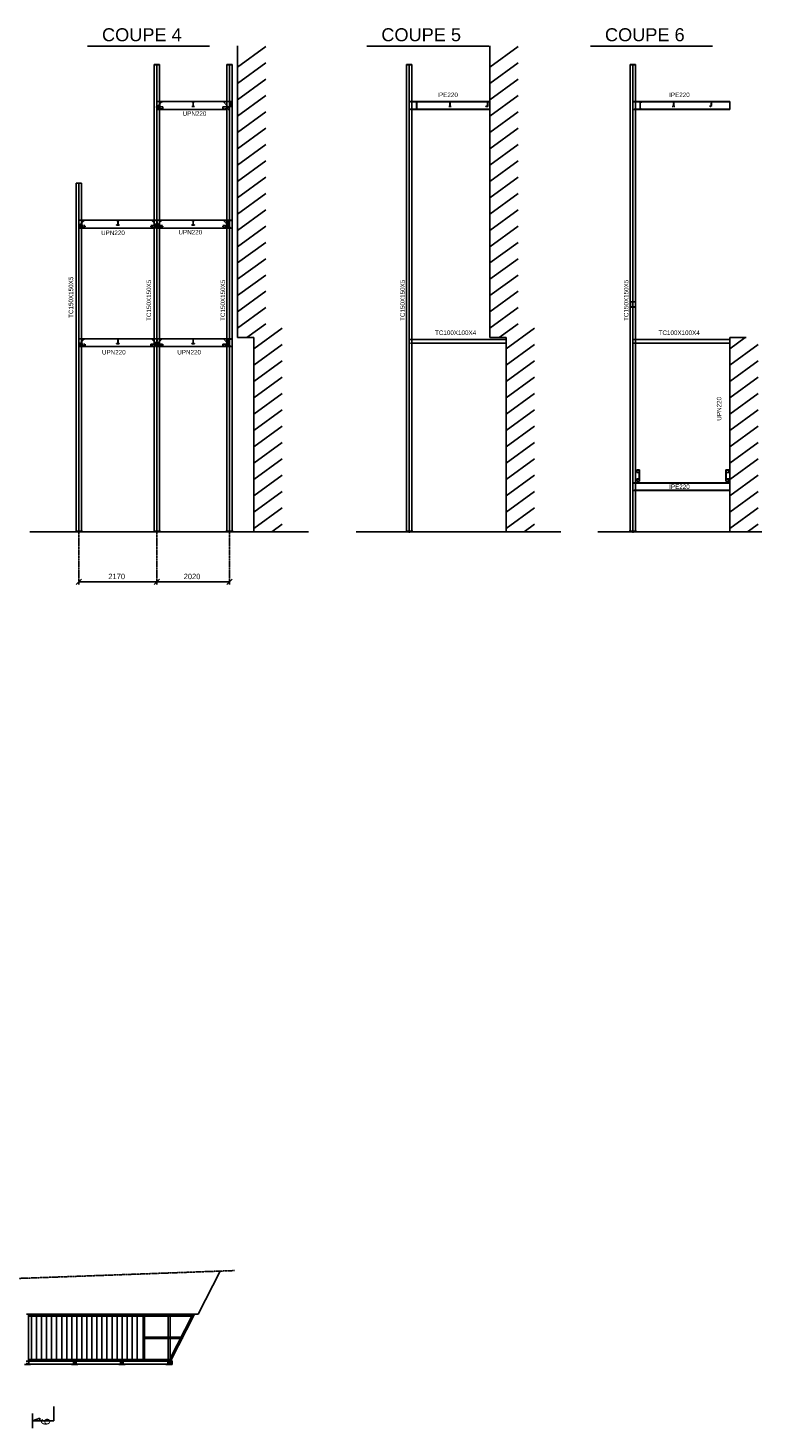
# Model space of a CAD drawing. Header units: millimetres. Extents: x -6159 to 201309, y -25780 to 10326.
# Tile 110 of 128: x 182514 to 184556, y -5139 to -1243. Entities that reach past the tile are written whole.
import ezdxf

# ---------------------------------------------------------------- set-up
doc = ezdxf.new("R2010")
doc.units = ezdxf.units.MM
for name, pattern in [('CENTER', [2, 1.25, -0.25, 0.25, -0.25]), ('DASHED', [0.75, 0.5, -0.25]), ('PHANTOM', [2.5, 1.25, -0.25, 0.25, -0.25, 0.25, -0.25])]:
    doc.linetypes.add(name, pattern=pattern)
for name, color, linetype in [('CONSTRUCT', 2, 'Continuous'), ('STRUCAD_01', 4, 'Continuous'), ('STRUCAD_05', 5, 'CENTER'), ('STRUCAD_10', 7, 'DASHED'), ('STRUCAD_15', 7, 'PHANTOM'), ('STRUCADDIM', 7, 'Continuous'), ('STRUCADDTX', 3, 'Continuous'), ('STRUCADGRD', 7, 'CENTER'), ('STRUCADSTK', 2, 'Continuous')]:
    doc.layers.add(name, color=color, linetype=linetype)
doc.styles.get("Standard").update_dxf_attribs({"font": 'arial.ttf'})

msp = doc.modelspace()

# ---------------------------------------------------------------- linework, layer by layer
at = {"layer": 'CONSTRUCT', "color": 2, "linetype": 'Continuous'}
for p, q in [((183096.231, -1351.962), (183175.271, -1294.597)), ((183798.271, -1351.962), (183877.316, -1294.597)), ((183096.231, -1397.352), (183175.271, -1339.992)), ((183798.271, -1397.352), (183877.316, -1339.992)), ((183096.231, -1442.747), (183175.271, -1385.387)), ((183798.271, -1442.747), (183877.316, -1385.387)), ((183096.231, -1488.142), (183175.271, -1430.777)), ((183798.271, -1488.142), (183877.316, -1430.777)), ((183096.231, -1533.532), (183175.271, -1476.172)), ((183798.271, -1533.532), (183877.316, -1476.172)), ((183096.231, -1578.927), (183175.271, -1521.562)), ((183798.271, -1578.927), (183877.316, -1521.562)), ((183096.231, -1624.322), (183175.271, -1566.957)), ((183798.271, -1624.322), (183877.316, -1566.957)), ((183096.231, -1669.712), (183175.271, -1612.352)), ((183798.271, -1669.712), (183877.316, -1612.352)), ((183096.231, -1715.107), (183175.271, -1657.742)), ((183798.271, -1715.107), (183877.316, -1657.742)), ((183096.231, -1760.502), (183175.271, -1703.137)), ((183798.271, -1760.502), (183877.316, -1703.137)), ((183096.231, -1805.892), (183175.271, -1748.532)), ((183798.271, -1805.892), (183877.316, -1748.532)), ((183096.231, -1851.287), (183175.271, -1793.922)), ((183798.271, -1851.287), (183877.316, -1793.922)), ((183096.231, -1896.682), (183175.271, -1839.317)), ((183798.271, -1896.682), (183877.316, -1839.317)), ((183096.231, -1942.072), (183175.271, -1884.712)), ((183798.271, -1942.072), (183877.316, -1884.712)), ((183096.231, -1987.467), (183175.271, -1930.102)), ((183798.271, -1987.467), (183877.316, -1930.102)), ((183096.231, -2032.862), (183175.271, -1975.497)), ((183798.271, -2032.862), (183877.316, -1975.497)), ((183096.231, -2078.252), (183175.271, -2020.892)), ((183798.271, -2078.252), (183877.316, -2020.892)), ((183122.676, -2104.452), (183175.271, -2066.282)), ((183142.031, -2135.802), (183221.071, -2078.437)), ((183824.721, -2104.452), (183877.316, -2066.282)), ((183844.071, -2135.802), (183923.116, -2078.437)), ((183142.031, -2181.197), (183221.071, -2123.832)), ((183844.071, -2181.197), (183923.116, -2123.832)), ((184466.191, -2135.802), (184509.391, -2104.452)), ((184466.191, -2181.197), (184545.236, -2123.832)), ((183142.031, -2226.587), (183221.071, -2169.227)), ((183844.071, -2226.587), (183923.116, -2169.227)), ((184466.191, -2226.587), (184545.236, -2169.227)), ((183142.031, -2271.982), (183221.071, -2214.617)), ((183844.071, -2271.982), (183923.116, -2214.617)), ((184466.191, -2271.982), (184545.236, -2214.617)), ((183142.031, -2317.377), (183221.071, -2260.012)), ((183844.071, -2317.377), (183923.116, -2260.012)), ((184466.191, -2317.377), (184545.236, -2260.012)), ((183142.031, -2362.767), (183221.071, -2305.407)), ((183844.071, -2362.767), (183923.116, -2305.407)), ((184466.191, -2362.767), (184545.236, -2305.407)), ((183142.031, -2408.162), (183221.071, -2350.797)), ((183844.071, -2408.162), (183923.116, -2350.797)), ((184466.191, -2408.162), (184545.236, -2350.797)), ((183142.031, -2453.557), (183221.071, -2396.192)), ((183844.071, -2453.557), (183923.116, -2396.192)), ((184466.191, -2453.557), (184545.236, -2396.192)), ((183142.031, -2498.947), (183221.071, -2441.587)), ((183844.071, -2498.947), (183923.116, -2441.587)), ((184466.191, -2498.947), (184545.236, -2441.587)), ((183142.031, -2544.342), (183221.071, -2486.977)), ((183844.071, -2544.342), (183923.116, -2486.977)), ((184466.191, -2544.342), (184545.236, -2486.977)), ((183142.031, -2589.737), (183221.071, -2532.372)), ((183844.071, -2589.737), (183923.116, -2532.372)), ((184466.191, -2589.737), (184545.236, -2532.372)), ((183142.031, -2635.127), (183221.071, -2577.767)), ((183844.071, -2635.127), (183923.116, -2577.767)), ((184466.191, -2635.127), (184545.236, -2577.767)), ((183191.731, -2644.452), (183221.071, -2623.157)), ((183893.776, -2644.452), (183923.116, -2623.157)), ((184515.891, -2644.452), (184545.236, -2623.157))]:
    msp.add_line(p, q, dxfattribs=at)
at = {"layer": 'STRUCAD_01', "color": 4, "linetype": 'Continuous'}
for p, q in [((182679.206, -1293.692), (183018.911, -1293.692)), ((183096.231, -1291.892), (183096.231, -2104.452)), ((183456.251, -1293.692), (183795.956, -1293.692)), ((183798.271, -1291.892), (183798.271, -2104.452)), ((184078.371, -1293.692), (184418.076, -1293.692)), ((182865.031, -2642.952), (182865.031, -1344.752)), ((182865.031, -1344.752), (182880.031, -1344.752)), ((182865.181, -1344.452), (182879.881, -1344.452)), ((182865.181, -1344.752), (182865.181, -1344.452)), ((182879.881, -1344.752), (182865.181, -1344.752)), ((182879.881, -1344.452), (182879.881, -1344.752)), ((182880.031, -1344.752), (182880.031, -2642.952)), ((183067.031, -2642.952), (183067.031, -1344.752)), ((183067.031, -1344.752), (183082.031, -1344.752)), ((183067.181, -1344.452), (183081.881, -1344.452)), ((183067.181, -1344.752), (183067.181, -1344.452)), ((183081.881, -1344.752), (183067.181, -1344.752)), ((183081.881, -1344.452), (183081.881, -1344.752)), ((183082.031, -1344.752), (183082.031, -2642.952)), ((183567.071, -2642.952), (183567.071, -1344.752)), ((183567.071, -1344.752), (183582.071, -1344.752)), ((183567.221, -1344.452), (183581.921, -1344.452)), ((183567.221, -1344.752), (183567.221, -1344.452)), ((183581.921, -1344.752), (183567.221, -1344.752)), ((183581.921, -1344.452), (183581.921, -1344.752)), ((183582.071, -1344.752), (183582.071, -2642.952)), ((184189.191, -2004.452), (184189.191, -1344.752)), ((184189.191, -1344.752), (184204.191, -1344.752)), ((184189.341, -1344.452), (184204.041, -1344.452)), ((184189.341, -1344.752), (184189.341, -1344.452)), ((184204.041, -1344.752), (184189.341, -1344.752)), ((184204.041, -1344.452), (184204.041, -1344.752)), ((184204.191, -1344.752), (184204.191, -2004.452)), ((182880.031, -1469.452), (182880.031, -1447.452)), ((182880.031, -1447.452), (182888.031, -1447.452)), ((182888.031, -1469.452), (182880.031, -1469.452)), ((182888.031, -1448.392), (182880.931, -1449.012)), ((182880.931, -1449.012), (182880.931, -1467.892)), ((182880.931, -1467.892), (182888.031, -1468.512)), ((182888.031, -1447.452), (182969.881, -1447.452)), ((182888.031, -1447.452), (182888.031, -1448.392)), ((182888.031, -1468.512), (182888.031, -1469.452)), ((183067.031, -1469.452), (182888.031, -1469.452)), ((182969.881, -1448.142), (182969.881, -1447.452)), ((182969.881, -1447.452), (182977.181, -1447.452)), ((182973.296, -1448.142), (182969.881, -1448.142)), ((182969.881, -1461.452), (182969.881, -1460.762)), ((182969.881, -1460.762), (182973.296, -1460.762)), ((182977.181, -1461.452), (182969.881, -1461.452)), ((182973.296, -1460.762), (182973.296, -1448.142)), ((182977.181, -1448.142), (182973.766, -1448.142)), ((182973.766, -1448.142), (182973.766, -1460.762)), ((182973.766, -1460.762), (182977.181, -1460.762)), ((182977.181, -1447.452), (182977.181, -1448.142)), ((182977.181, -1447.452), (183067.031, -1447.452)), ((182977.181, -1460.762), (182977.181, -1461.452)), ((183062.976, -1462.252), (183067.031, -1462.252)), ((183067.031, -1467.252), (183062.976, -1467.252)), ((183582.071, -1447.452), (183594.271, -1447.452)), ((183594.271, -1448.372), (183582.071, -1448.372)), ((183582.071, -1468.532), (183594.271, -1468.532)), ((183594.271, -1469.452), (183582.071, -1469.452)), ((183594.271, -1469.452), (183594.271, -1447.452)), ((183594.271, -1447.452), (183602.271, -1447.452)), ((183602.271, -1469.452), (183594.271, -1469.452)), ((183602.271, -1448.392), (183595.171, -1449.012)), ((183595.171, -1449.012), (183595.171, -1467.892)), ((183595.171, -1467.892), (183602.271, -1468.512)), ((183602.271, -1447.452), (183602.271, -1448.392)), ((183602.271, -1447.452), (183684.121, -1447.452)), ((183687.536, -1448.372), (183602.271, -1448.372)), ((183602.271, -1468.512), (183602.271, -1469.452)), ((183602.271, -1468.532), (183798.271, -1468.532)), ((183798.271, -1469.452), (183602.271, -1469.452)), ((183684.121, -1448.142), (183684.121, -1447.452)), ((183684.121, -1447.452), (183691.421, -1447.452)), ((183687.536, -1448.142), (183684.121, -1448.142)), ((183684.121, -1461.452), (183684.121, -1460.762)), ((183684.121, -1460.762), (183687.536, -1460.762)), ((183691.421, -1461.452), (183684.121, -1461.452)), ((183687.536, -1460.762), (183687.536, -1448.142)), ((183691.421, -1448.142), (183688.006, -1448.142)), ((183688.006, -1448.142), (183688.006, -1460.762)), ((183789.006, -1448.372), (183688.006, -1448.372)), ((183688.006, -1460.762), (183691.421, -1460.762)), ((183691.421, -1447.452), (183787.271, -1447.452)), ((183691.421, -1447.452), (183691.421, -1448.142)), ((183691.421, -1460.762), (183691.421, -1461.452)), ((183787.271, -1448.222), (183787.271, -1447.452)), ((183787.271, -1447.452), (183793.271, -1447.452)), ((183792.571, -1448.682), (183787.271, -1448.222)), ((183787.271, -1460.682), (183792.571, -1460.222)), ((183787.271, -1461.452), (183787.271, -1460.682)), ((183793.271, -1461.452), (183787.271, -1461.452)), ((183792.571, -1460.222), (183792.571, -1448.682)), ((183793.271, -1447.452), (183798.271, -1447.452)), ((183793.271, -1447.452), (183793.271, -1461.452)), ((183798.271, -1448.372), (183793.271, -1448.372)), ((183798.271, -1447.452), (183798.271, -1448.372)), ((183798.271, -1448.372), (183798.271, -1468.532)), ((183798.271, -1468.532), (183798.271, -1469.452)), ((184204.191, -1447.452), (184466.191, -1447.452)), ((184466.191, -1448.372), (184204.191, -1448.372)), ((184204.191, -1468.532), (184466.191, -1468.532)), ((184466.191, -1469.452), (184204.191, -1469.452)), ((184466.191, -1447.452), (184466.191, -1448.372)), ((184466.191, -1448.372), (184466.191, -1468.532)), ((184466.191, -1468.532), (184466.191, -1469.452)), ((182648.031, -2642.952), (182648.031, -1674.752)), ((182648.031, -1674.752), (182663.031, -1674.752)), ((182648.181, -1674.452), (182662.881, -1674.452)), ((182648.181, -1674.752), (182648.181, -1674.452)), ((182662.881, -1674.752), (182648.181, -1674.752)), ((182662.881, -1674.452), (182662.881, -1674.752)), ((182663.031, -1674.752), (182663.031, -2642.952)), ((182663.031, -1799.452), (182663.031, -1777.452)), ((182663.031, -1777.452), (182671.031, -1777.452)), ((182671.031, -1778.392), (182663.931, -1779.012)), ((182663.931, -1779.012), (182663.931, -1797.892)), ((182671.031, -1777.452), (182760.381, -1777.452)), ((182671.031, -1777.452), (182671.031, -1778.392)), ((182760.381, -1778.142), (182760.381, -1777.452)), ((182760.381, -1777.452), (182767.681, -1777.452)), ((182763.796, -1778.142), (182760.381, -1778.142)), ((182760.381, -1791.452), (182760.381, -1790.762)), ((182760.381, -1790.762), (182763.796, -1790.762)), ((182767.681, -1791.452), (182760.381, -1791.452)), ((182763.796, -1790.762), (182763.796, -1778.142)), ((182767.681, -1778.142), (182764.266, -1778.142)), ((182764.266, -1778.142), (182764.266, -1790.762)), ((182764.266, -1790.762), (182767.681, -1790.762)), ((182767.681, -1777.452), (182767.681, -1778.142)), ((182767.681, -1777.452), (182865.031, -1777.452)), ((182767.681, -1790.762), (182767.681, -1791.452)), ((182880.031, -1777.452), (182969.881, -1777.452)), ((182969.881, -1778.142), (182969.881, -1777.452)), ((182969.881, -1777.452), (182977.181, -1777.452)), ((182973.296, -1778.142), (182969.881, -1778.142)), ((182969.881, -1791.452), (182969.881, -1790.762)), ((182969.881, -1790.762), (182973.296, -1790.762)), ((182977.181, -1791.452), (182969.881, -1791.452)), ((182973.296, -1790.762), (182973.296, -1778.142)), ((182977.181, -1778.142), (182973.766, -1778.142)), ((182973.766, -1778.142), (182973.766, -1790.762)), ((182973.766, -1790.762), (182977.181, -1790.762)), ((182977.181, -1777.452), (182977.181, -1778.142)), ((182977.181, -1777.452), (183067.031, -1777.452)), ((182977.181, -1790.762), (182977.181, -1791.452)), ((182671.031, -1799.452), (182663.031, -1799.452)), ((182663.931, -1792.252), (182664.266, -1792.252)), ((182664.266, -1797.252), (182663.931, -1797.252)), ((182663.931, -1797.892), (182671.031, -1798.512)), ((182671.031, -1798.512), (182671.031, -1799.452)), ((182865.031, -1799.452), (182671.031, -1799.452)), ((182863.796, -1792.252), (182865.031, -1792.252)), ((182865.031, -1797.252), (182863.796, -1797.252)), ((182880.031, -1792.252), (182880.801, -1792.252)), ((182880.801, -1797.252), (182880.031, -1797.252)), ((183067.031, -1799.452), (182880.031, -1799.452)), ((183062.976, -1792.252), (183067.031, -1792.252)), ((183067.031, -1797.252), (183062.976, -1797.252)), ((184189.191, -2019.452), (184189.191, -2004.452)), ((184189.191, -2004.452), (184204.191, -2004.452)), ((184189.191, -2642.952), (184189.191, -2019.452)), ((184204.191, -2019.452), (184189.191, -2019.452)), ((184203.691, -2004.952), (184189.691, -2004.952)), ((184189.691, -2004.952), (184189.691, -2018.952)), ((184189.691, -2018.952), (184203.691, -2018.952)), ((184203.691, -2018.952), (184203.691, -2004.952)), ((184204.191, -2004.452), (184204.191, -2019.452)), ((184204.191, -2019.452), (184204.191, -2642.952)), ((182663.031, -2129.452), (182663.031, -2107.452)), ((182663.031, -2107.452), (182671.031, -2107.452)), ((182671.031, -2129.452), (182663.031, -2129.452)), ((182671.031, -2108.392), (182663.931, -2109.012)), ((182663.931, -2109.012), (182663.931, -2127.892)), ((182663.931, -2122.252), (182664.266, -2122.252)), ((182664.266, -2127.252), (182663.931, -2127.252)), ((182663.931, -2127.892), (182671.031, -2128.512)), ((182671.031, -2107.452), (182760.381, -2107.452)), ((182671.031, -2107.452), (182671.031, -2108.392)), ((182671.031, -2128.512), (182671.031, -2129.452)), ((182865.031, -2129.452), (182671.031, -2129.452)), ((182760.381, -2108.142), (182760.381, -2107.452)), ((182760.381, -2107.452), (182767.681, -2107.452)), ((182763.796, -2108.142), (182760.381, -2108.142)), ((182760.381, -2121.452), (182760.381, -2120.762)), ((182760.381, -2120.762), (182763.796, -2120.762)), ((182767.681, -2121.452), (182760.381, -2121.452)), ((182763.796, -2120.762), (182763.796, -2108.142)), ((182767.681, -2108.142), (182764.266, -2108.142)), ((182764.266, -2108.142), (182764.266, -2120.762)), ((182764.266, -2120.762), (182767.681, -2120.762)), ((182767.681, -2107.452), (182865.031, -2107.452)), ((182767.681, -2107.452), (182767.681, -2108.142)), ((182767.681, -2120.762), (182767.681, -2121.452)), ((182863.796, -2122.252), (182865.031, -2122.252)), ((182865.031, -2127.252), (182863.796, -2127.252)), ((182880.031, -2107.452), (182969.881, -2107.452)), ((182880.031, -2122.252), (182880.801, -2122.252)), ((182880.801, -2127.252), (182880.031, -2127.252)), ((183067.031, -2129.452), (182880.031, -2129.452)), ((182969.881, -2108.142), (182969.881, -2107.452)), ((182969.881, -2107.452), (182977.181, -2107.452)), ((182973.296, -2108.142), (182969.881, -2108.142)), ((182969.881, -2121.452), (182969.881, -2120.762)), ((182969.881, -2120.762), (182973.296, -2120.762)), ((182977.181, -2121.452), (182969.881, -2121.452)), ((182973.296, -2120.762), (182973.296, -2108.142)), ((182977.181, -2108.142), (182973.766, -2108.142)), ((182973.766, -2108.142), (182973.766, -2120.762)), ((182973.766, -2120.762), (182977.181, -2120.762)), ((182977.181, -2107.452), (183067.031, -2107.452)), ((182977.181, -2107.452), (182977.181, -2108.142)), ((182977.181, -2120.762), (182977.181, -2121.452)), ((183062.976, -2122.252), (183067.031, -2122.252)), ((183067.031, -2127.252), (183062.976, -2127.252)), ((183142.031, -2104.452), (183096.231, -2104.452)), ((183142.031, -2104.452), (183142.031, -2644.452)), ((183582.071, -2109.452), (183844.071, -2109.452)), ((183844.071, -2119.452), (183582.071, -2119.452)), ((183844.071, -2104.452), (183798.271, -2104.452)), ((183844.071, -2104.452), (183844.071, -2644.452)), ((183844.071, -2109.452), (183844.071, -2119.452)), ((184204.191, -2109.452), (184466.191, -2109.452)), ((184466.191, -2119.452), (184204.191, -2119.452)), ((184466.191, -2104.452), (184466.191, -2644.452)), ((184511.991, -2104.452), (184466.191, -2104.452)), ((184466.191, -2109.452), (184466.191, -2119.452)), ((184207.191, -2473.802), (184207.191, -2472.712)), ((184207.191, -2472.712), (184215.191, -2472.712)), ((184207.191, -2479.667), (184207.191, -2473.802)), ((184214.291, -2474.522), (184207.191, -2473.802)), ((184214.291, -2480.387), (184207.191, -2479.667)), ((184214.291, -2496.407), (184214.291, -2474.522)), ((184215.191, -2472.712), (184215.191, -2498.217)), ((184455.191, -2498.217), (184455.191, -2472.712)), ((184455.191, -2472.712), (184463.191, -2472.712)), ((184463.191, -2473.802), (184456.091, -2474.522)), ((184456.091, -2480.387), (184456.091, -2474.522)), ((184456.091, -2474.522), (184456.091, -2496.407)), ((184463.191, -2479.667), (184456.091, -2480.387)), ((184463.191, -2472.712), (184463.191, -2473.802)), ((184463.191, -2473.802), (184463.191, -2479.667)), ((184204.191, -2508.052), (184466.191, -2508.052)), ((184466.191, -2508.972), (184204.191, -2508.972)), ((184204.191, -2529.132), (184466.191, -2529.132)), ((184466.191, -2530.052), (184204.191, -2530.052)), ((184207.191, -2497.127), (184214.291, -2496.407)), ((184207.191, -2498.217), (184207.191, -2497.127)), ((184207.191, -2504.077), (184207.191, -2498.217)), ((184215.191, -2498.217), (184207.191, -2498.217)), ((184215.191, -2504.077), (184207.191, -2504.077)), ((184215.191, -2498.217), (184215.191, -2504.077)), ((184455.191, -2504.077), (184455.191, -2498.217)), ((184463.191, -2498.217), (184455.191, -2498.217)), ((184463.191, -2504.077), (184455.191, -2504.077)), ((184456.091, -2496.407), (184463.191, -2497.127)), ((184463.191, -2497.127), (184463.191, -2498.217)), ((184463.191, -2498.217), (184463.191, -2504.077)), ((184466.191, -2508.052), (184466.191, -2508.972)), ((184466.191, -2508.972), (184466.191, -2529.132)), ((184466.191, -2529.132), (184466.191, -2530.052)), ((183294.061, -2644.452), (182518.726, -2644.452)), ((182645.531, -2644.452), (182645.531, -2642.952)), ((182645.531, -2642.952), (182665.531, -2642.952)), ((182654.091, -2642.952), (182648.031, -2642.952)), ((182654.091, -2641.672), (182654.811, -2641.672)), ((182654.091, -2642.952), (182654.091, -2641.672)), ((182654.811, -2642.952), (182654.091, -2642.952)), ((182654.091, -2644.452), (182654.811, -2644.452)), ((182654.091, -2645.732), (182654.091, -2644.452)), ((182654.811, -2645.732), (182654.091, -2645.732)), ((182654.811, -2641.672), (182656.251, -2641.672)), ((182654.811, -2642.952), (182654.811, -2641.672)), ((182656.251, -2642.952), (182654.811, -2642.952)), ((182654.811, -2644.452), (182656.251, -2644.452)), ((182654.811, -2645.732), (182654.811, -2644.452)), ((182656.251, -2645.732), (182654.811, -2645.732)), ((182656.251, -2641.672), (182656.251, -2642.952)), ((182656.251, -2641.672), (182656.971, -2641.672)), ((182656.971, -2642.952), (182656.251, -2642.952)), ((182656.251, -2644.452), (182656.251, -2645.732)), ((182656.251, -2644.452), (182656.971, -2644.452)), ((182656.971, -2645.732), (182656.251, -2645.732)), ((182656.971, -2641.672), (182656.971, -2642.952)), ((182663.031, -2642.952), (182656.971, -2642.952)), ((182656.971, -2644.452), (182656.971, -2645.732)), ((182665.531, -2642.952), (182665.531, -2644.452)), ((182862.531, -2644.452), (182862.531, -2642.952)), ((182862.531, -2642.952), (182882.531, -2642.952)), ((182882.531, -2644.452), (182862.531, -2644.452)), ((182871.091, -2642.952), (182865.031, -2642.952)), ((182871.091, -2641.672), (182871.811, -2641.672)), ((182871.091, -2642.952), (182871.091, -2641.672)), ((182871.811, -2642.952), (182871.091, -2642.952)), ((182871.091, -2644.452), (182871.811, -2644.452)), ((182871.091, -2645.732), (182871.091, -2644.452)), ((182871.811, -2645.732), (182871.091, -2645.732)), ((182871.811, -2641.672), (182873.251, -2641.672)), ((182871.811, -2642.952), (182871.811, -2641.672)), ((182873.251, -2642.952), (182871.811, -2642.952)), ((182871.811, -2644.452), (182873.251, -2644.452)), ((182871.811, -2645.732), (182871.811, -2644.452)), ((182873.251, -2645.732), (182871.811, -2645.732)), ((182873.251, -2641.672), (182873.251, -2642.952)), ((182873.251, -2641.672), (182873.971, -2641.672)), ((182873.971, -2642.952), (182873.251, -2642.952)), ((182873.251, -2644.452), (182873.251, -2645.732)), ((182873.251, -2644.452), (182873.971, -2644.452)), ((182873.971, -2645.732), (182873.251, -2645.732)), ((182873.971, -2641.672), (182873.971, -2642.952)), ((182880.031, -2642.952), (182873.971, -2642.952)), ((182873.971, -2644.452), (182873.971, -2645.732)), ((182882.531, -2642.952), (182882.531, -2644.452)), ((183064.531, -2644.452), (183064.531, -2642.952)), ((183064.531, -2642.952), (183084.531, -2642.952)), ((183084.531, -2644.452), (183064.531, -2644.452)), ((183073.091, -2642.952), (183067.031, -2642.952)), ((183073.091, -2641.672), (183073.811, -2641.672)), ((183073.091, -2642.952), (183073.091, -2641.672)), ((183073.811, -2642.952), (183073.091, -2642.952)), ((183073.091, -2644.452), (183073.811, -2644.452)), ((183073.091, -2645.732), (183073.091, -2644.452)), ((183073.811, -2645.732), (183073.091, -2645.732)), ((183073.811, -2641.672), (183075.251, -2641.672)), ((183073.811, -2642.952), (183073.811, -2641.672)), ((183075.251, -2642.952), (183073.811, -2642.952)), ((183073.811, -2644.452), (183075.251, -2644.452)), ((183073.811, -2645.732), (183073.811, -2644.452)), ((183075.251, -2645.732), (183073.811, -2645.732)), ((183075.251, -2641.672), (183075.251, -2642.952)), ((183075.251, -2641.672), (183075.971, -2641.672)), ((183075.971, -2642.952), (183075.251, -2642.952)), ((183075.251, -2644.452), (183075.251, -2645.732)), ((183075.251, -2644.452), (183075.971, -2644.452)), ((183075.971, -2645.732), (183075.251, -2645.732)), ((183075.971, -2641.672), (183075.971, -2642.952)), ((183082.031, -2642.952), (183075.971, -2642.952)), ((183075.971, -2644.452), (183075.971, -2645.732)), ((183084.531, -2642.952), (183084.531, -2644.452)), ((183995.871, -2644.452), (183426.511, -2644.452)), ((183564.571, -2644.452), (183564.571, -2642.952)), ((183564.571, -2642.952), (183584.571, -2642.952)), ((183573.131, -2642.952), (183567.071, -2642.952)), ((183573.131, -2641.672), (183573.851, -2641.672)), ((183573.131, -2642.952), (183573.131, -2641.672)), ((183573.851, -2642.952), (183573.131, -2642.952)), ((183573.131, -2644.452), (183573.851, -2644.452)), ((183573.131, -2645.732), (183573.131, -2644.452)), ((183573.851, -2645.732), (183573.131, -2645.732)), ((183573.851, -2641.672), (183575.291, -2641.672)), ((183573.851, -2642.952), (183573.851, -2641.672)), ((183575.291, -2642.952), (183573.851, -2642.952)), ((183573.851, -2644.452), (183575.291, -2644.452)), ((183573.851, -2645.732), (183573.851, -2644.452)), ((183575.291, -2645.732), (183573.851, -2645.732)), ((183575.291, -2641.672), (183575.291, -2642.952)), ((183575.291, -2641.672), (183576.011, -2641.672)), ((183576.011, -2642.952), (183575.291, -2642.952)), ((183575.291, -2644.452), (183575.291, -2645.732)), ((183575.291, -2644.452), (183576.011, -2644.452)), ((183576.011, -2645.732), (183575.291, -2645.732)), ((183576.011, -2641.672), (183576.011, -2642.952)), ((183582.071, -2642.952), (183576.011, -2642.952)), ((183576.011, -2644.452), (183576.011, -2645.732)), ((183584.571, -2642.952), (183584.571, -2644.452)), ((184555.741, -2644.452), (184098.651, -2644.452)), ((184186.691, -2644.452), (184186.691, -2642.952)), ((184186.691, -2642.952), (184206.691, -2642.952)), ((184195.251, -2642.952), (184189.191, -2642.952)), ((184195.251, -2641.672), (184195.971, -2641.672)), ((184195.251, -2642.952), (184195.251, -2641.672)), ((184195.971, -2642.952), (184195.251, -2642.952)), ((184195.251, -2644.452), (184195.971, -2644.452)), ((184195.251, -2645.732), (184195.251, -2644.452)), ((184195.971, -2645.732), (184195.251, -2645.732)), ((184195.971, -2641.672), (184197.411, -2641.672)), ((184195.971, -2642.952), (184195.971, -2641.672)), ((184197.411, -2642.952), (184195.971, -2642.952)), ((184195.971, -2644.452), (184197.411, -2644.452)), ((184195.971, -2645.732), (184195.971, -2644.452)), ((184197.411, -2645.732), (184195.971, -2645.732)), ((184197.411, -2641.672), (184197.411, -2642.952)), ((184197.411, -2641.672), (184198.131, -2641.672)), ((184198.131, -2642.952), (184197.411, -2642.952)), ((184197.411, -2644.452), (184197.411, -2645.732)), ((184197.411, -2644.452), (184198.131, -2644.452)), ((184198.131, -2645.732), (184197.411, -2645.732)), ((184198.131, -2641.672), (184198.131, -2642.952)), ((184204.191, -2642.952), (184198.131, -2642.952)), ((184198.131, -2644.452), (184198.131, -2645.732)), ((184206.691, -2642.952), (184206.691, -2644.452)), ((183048.786, -4702.197), (182987.641, -4822.247)), ((182509.741, -4822.247), (182515.241, -4822.247)), ((182987.641, -4822.247), (182515.241, -4822.247)), ((182515.241, -4822.247), (182515.241, -4953.247)), ((182515.241, -4823.747), (182828.981, -4823.747)), ((182515.241, -4827.747), (182526.041, -4827.747)), ((182828.981, -4827.747), (182515.241, -4827.747)), ((182523.541, -4827.747), (182540.041, -4827.747)), ((182523.541, -4947.747), (182523.541, -4827.747)), ((182537.541, -4827.747), (182554.041, -4827.747)), ((182537.541, -4947.747), (182537.541, -4827.747)), ((182551.541, -4827.747), (182568.041, -4827.747)), ((182551.541, -4947.747), (182551.541, -4827.747)), ((182565.541, -4827.747), (182582.041, -4827.747)), ((182565.541, -4947.747), (182565.541, -4827.747)), ((182579.541, -4827.747), (182596.041, -4827.747)), ((182579.541, -4947.747), (182579.541, -4827.747)), ((182593.541, -4827.747), (182610.041, -4827.747)), ((182593.541, -4947.747), (182593.541, -4827.747)), ((182607.541, -4827.747), (182624.041, -4827.747)), ((182607.541, -4947.747), (182607.541, -4827.747)), ((182621.541, -4827.747), (182638.041, -4827.747)), ((182621.541, -4947.747), (182621.541, -4827.747)), ((182635.541, -4827.747), (182652.041, -4827.747)), ((182635.541, -4947.747), (182635.541, -4827.747)), ((182641.041, -4823.747), (182641.041, -4822.247)), ((182641.041, -4822.247), (182646.541, -4822.247)), ((182646.541, -4822.247), (182646.541, -4823.747)), ((182649.541, -4827.747), (182666.041, -4827.747)), ((182649.541, -4947.747), (182649.541, -4827.747)), ((182663.541, -4827.747), (182680.041, -4827.747)), ((182663.541, -4947.747), (182663.541, -4827.747)), ((182677.541, -4827.747), (182694.041, -4827.747)), ((182677.541, -4947.747), (182677.541, -4827.747)), ((182691.541, -4827.747), (182708.041, -4827.747)), ((182691.541, -4947.747), (182691.541, -4827.747)), ((182705.541, -4827.747), (182722.041, -4827.747)), ((182705.541, -4947.747), (182705.541, -4827.747)), ((182719.541, -4827.747), (182736.041, -4827.747)), ((182719.541, -4947.747), (182719.541, -4827.747)), ((182733.541, -4827.747), (182750.041, -4827.747)), ((182733.541, -4947.747), (182733.541, -4827.747)), ((182747.541, -4827.747), (182764.041, -4827.747)), ((182747.541, -4947.747), (182747.541, -4827.747)), ((182761.541, -4827.747), (182778.041, -4827.747)), ((182761.541, -4947.747), (182761.541, -4827.747)), ((182772.341, -4823.747), (182772.341, -4822.247)), ((182772.341, -4822.247), (182777.841, -4822.247)), ((182775.541, -4827.747), (182792.041, -4827.747)), ((182775.541, -4947.747), (182775.541, -4827.747)), ((182777.841, -4822.247), (182777.841, -4823.747)), ((182789.541, -4827.747), (182806.041, -4827.747)), ((182789.541, -4947.747), (182789.541, -4827.747)), ((182803.541, -4827.747), (182820.041, -4827.747)), ((182803.541, -4947.747), (182803.541, -4827.747)), ((182817.541, -4827.747), (182828.981, -4827.747)), ((182817.541, -4947.747), (182817.541, -4827.747)), ((182828.981, -4827.747), (182828.981, -4823.747)), ((182828.981, -4823.747), (182974.056, -4823.747)), ((182974.056, -4827.747), (182828.981, -4827.747)), ((182834.041, -4827.747), (182834.041, -4947.747)), ((182834.541, -4827.747), (182837.791, -4827.747)), ((182834.541, -4947.747), (182834.541, -4827.747)), ((182837.791, -4827.747), (182837.791, -4947.747)), ((182903.641, -4823.747), (182903.641, -4822.247)), ((182903.641, -4822.247), (182909.141, -4822.247)), ((182903.641, -4885.922), (182903.641, -4827.747)), ((182906.576, -4951.432), (182972.371, -4822.247)), ((182909.141, -4822.247), (182909.141, -4823.747)), ((182909.141, -4827.747), (182909.141, -4885.922)), ((182976.856, -4822.247), (182910.141, -4953.247)), ((182974.056, -4823.747), (182974.056, -4827.747)), ((182834.541, -4889.572), (182834.541, -4885.922)), ((182834.541, -4885.922), (182943.501, -4885.922)), ((182943.501, -4889.572), (182834.541, -4889.572)), ((182903.641, -4947.747), (182903.641, -4889.572)), ((182909.141, -4889.572), (182909.141, -4946.397)), ((182943.501, -4885.922), (182943.501, -4889.572)), ((182515.241, -4947.747), (182828.981, -4947.747)), ((182523.541, -4947.747), (182515.241, -4947.747)), ((182537.541, -4947.747), (182523.541, -4947.747)), ((182551.541, -4947.747), (182537.541, -4947.747)), ((182565.541, -4947.747), (182551.541, -4947.747)), ((182579.541, -4947.747), (182565.541, -4947.747)), ((182593.541, -4947.747), (182579.541, -4947.747)), ((182607.541, -4947.747), (182593.541, -4947.747)), ((182621.541, -4947.747), (182607.541, -4947.747)), ((182635.541, -4947.747), (182621.541, -4947.747)), ((182649.541, -4947.747), (182635.541, -4947.747)), ((182663.541, -4947.747), (182649.541, -4947.747)), ((182677.541, -4947.747), (182663.541, -4947.747)), ((182691.541, -4947.747), (182677.541, -4947.747)), ((182705.541, -4947.747), (182691.541, -4947.747)), ((182719.541, -4947.747), (182705.541, -4947.747)), ((182733.541, -4947.747), (182719.541, -4947.747)), ((182747.541, -4947.747), (182733.541, -4947.747)), ((182761.541, -4947.747), (182747.541, -4947.747)), ((182775.541, -4947.747), (182761.541, -4947.747)), ((182789.541, -4947.747), (182775.541, -4947.747)), ((182803.541, -4947.747), (182789.541, -4947.747)), ((182817.541, -4947.747), (182803.541, -4947.747)), ((182828.981, -4947.747), (182912.941, -4947.747)), ((182828.981, -4951.747), (182828.981, -4947.747)), ((182834.041, -4947.747), (182830.806, -4947.747)), ((182837.791, -4947.747), (182834.541, -4947.747)), ((182912.941, -4947.747), (182912.941, -4951.747)), ((182521.241, -4961.997), (182503.741, -4961.997)), ((182508.741, -4953.247), (182516.241, -4953.247)), ((182516.241, -4960.747), (182508.741, -4960.747)), ((182508.816, -4953.322), (182516.166, -4953.322)), ((182516.166, -4960.672), (182508.816, -4960.672)), ((182828.981, -4951.747), (182515.241, -4951.747)), ((182515.241, -4951.997), (182521.241, -4951.997)), ((182516.166, -4953.322), (182516.166, -4960.672)), ((182516.241, -4953.247), (182516.241, -4960.747)), ((182516.241, -4953.247), (182643.791, -4953.247)), ((182643.791, -4960.747), (182516.241, -4960.747)), ((182521.241, -4951.997), (182521.241, -4953.247)), ((182521.241, -4960.747), (182521.241, -4961.997)), ((182635.041, -4953.247), (182635.041, -4951.997)), ((182635.041, -4951.997), (182641.041, -4951.997)), ((182635.041, -4961.997), (182635.041, -4960.747)), ((182652.541, -4961.997), (182635.041, -4961.997)), ((182640.116, -4960.672), (182640.116, -4953.322)), ((182640.116, -4953.322), (182647.466, -4953.322)), ((182647.466, -4960.672), (182640.116, -4960.672)), ((182641.041, -4953.247), (182641.041, -4951.747)), ((182643.791, -4960.747), (182643.791, -4953.247)), ((182643.791, -4953.247), (182775.091, -4953.247)), ((182643.791, -4953.247), (182643.791, -4960.747)), ((182775.091, -4960.747), (182643.791, -4960.747)), ((182646.541, -4951.747), (182646.541, -4953.247)), ((182646.541, -4951.997), (182652.541, -4951.997)), ((182647.466, -4953.322), (182647.466, -4960.672)), ((182652.541, -4951.997), (182652.541, -4953.247)), ((182652.541, -4960.747), (182652.541, -4961.997)), ((182766.341, -4953.247), (182766.341, -4951.997)), ((182766.341, -4951.997), (182772.341, -4951.997)), ((182766.341, -4961.997), (182766.341, -4960.747)), ((182783.841, -4961.997), (182766.341, -4961.997)), ((182771.416, -4960.672), (182771.416, -4953.322)), ((182771.416, -4953.322), (182778.766, -4953.322)), ((182778.766, -4960.672), (182771.416, -4960.672)), ((182772.341, -4953.247), (182772.341, -4951.747)), ((182775.091, -4960.747), (182775.091, -4953.247)), ((182775.091, -4953.247), (182906.391, -4953.247)), ((182775.091, -4953.247), (182775.091, -4960.747)), ((182906.391, -4960.747), (182775.091, -4960.747)), ((182777.841, -4951.747), (182777.841, -4953.247)), ((182777.841, -4951.997), (182783.841, -4951.997)), ((182778.766, -4953.322), (182778.766, -4960.672)), ((182783.841, -4951.997), (182783.841, -4953.247)), ((182783.841, -4960.747), (182783.841, -4961.997)), ((182912.941, -4951.747), (182828.981, -4951.747)), ((182897.641, -4953.247), (182897.641, -4951.997)), ((182897.641, -4951.997), (182903.641, -4951.997)), ((182897.641, -4961.997), (182897.641, -4960.747)), ((182915.141, -4961.997), (182897.641, -4961.997)), ((182902.716, -4960.672), (182902.716, -4953.322)), ((182902.716, -4953.322), (182910.066, -4953.322)), ((182910.066, -4960.672), (182902.716, -4960.672)), ((182903.641, -4953.247), (182903.641, -4951.747)), ((182906.391, -4953.247), (182910.141, -4953.247)), ((182906.391, -4953.247), (182906.391, -4960.747)), ((182910.141, -4960.747), (182906.391, -4960.747)), ((182910.141, -4953.247), (182906.576, -4951.432)), ((182909.141, -4952.737), (182909.141, -4953.247)), ((182910.066, -4953.322), (182910.066, -4960.672)), ((182910.141, -4953.247), (182910.141, -4960.747)), ((182910.776, -4951.997), (182915.141, -4951.997)), ((182915.141, -4951.997), (182915.141, -4961.997)), ((182526.126, -5098.822), (182526.126, -5138.822)), ((182586.126, -5118.822), (182586.126, -5078.822)), ((182526.126, -5118.822), (182546.436, -5111.132)), ((182526.126, -5118.822), (182586.126, -5118.822)), ((182546.436, -5111.132), (182546.436, -5118.822))]:
    msp.add_line(p, q, dxfattribs=at)
at = {"layer": 'STRUCAD_01', "color": 4, "linetype": 'PHANTOM'}
msp.add_line((181405.631, -4761.837), (183087.871, -4700.777), dxfattribs=at)
at = {"layer": 'STRUCAD_05', "color": 5, "linetype": 'CENTER'}
for p, q in [((182872.531, -2644.452), (182872.531, -1344.452)), ((183074.531, -2644.452), (183074.531, -1344.452)), ((183574.571, -2644.452), (183574.571, -1344.452)), ((184196.691, -2644.452), (184196.691, -1344.452)), ((182872.531, -1462.252), (182886.461, -1447.452)), ((182872.531, -1447.452), (183074.531, -1447.452)), ((183057.581, -1447.452), (183071.031, -1462.252)), ((183574.571, -1447.452), (183798.271, -1447.452)), ((184196.691, -1447.452), (184466.191, -1447.452)), ((182655.531, -2644.452), (182655.531, -1674.452)), ((182655.531, -1792.252), (182670.496, -1777.452)), ((182655.531, -1777.452), (182872.531, -1777.452)), ((182857.566, -1777.452), (182872.531, -1792.252)), ((182872.531, -1792.252), (182886.461, -1777.452)), ((182872.531, -1777.452), (183074.531, -1777.452)), ((183057.581, -1777.452), (183071.031, -1792.252)), ((182655.531, -2107.452), (182872.531, -2107.452)), ((182655.531, -2122.252), (182670.496, -2107.452)), ((182857.566, -2107.452), (182872.531, -2122.252)), ((182872.531, -2107.452), (183074.531, -2107.452)), ((182872.531, -2122.252), (182886.461, -2107.452)), ((183057.581, -2107.452), (183071.031, -2122.252)), ((183574.571, -2109.452), (183844.071, -2109.452)), ((184196.691, -2109.452), (184466.191, -2109.452)), ((184215.191, -2472.712), (184215.191, -2478.577)), ((184455.191, -2478.577), (184455.191, -2472.712)), ((184196.691, -2508.052), (184466.191, -2508.052))]:
    msp.add_line(p, q, dxfattribs=at)
at = {"layer": 'STRUCAD_10', "color": 7, "linetype": 'DASHED'}
for p, q in [((182870.481, -1462.752), (182870.481, -1462.252)), ((182870.481, -1462.252), (182874.581, -1462.252)), ((182874.171, -1462.752), (182870.481, -1462.752)), ((182872.531, -1469.452), (182872.531, -1447.452)), ((182872.531, -1447.452), (182880.031, -1447.452)), ((182880.031, -1469.452), (182872.531, -1469.452)), ((182874.171, -1467.252), (182874.171, -1462.752)), ((182874.581, -1467.252), (182874.171, -1467.252)), ((182874.581, -1462.252), (182888.511, -1462.252)), ((182874.581, -1462.252), (182874.581, -1467.252)), ((182888.511, -1467.252), (182874.581, -1467.252)), ((182888.511, -1462.252), (182888.511, -1467.252)), ((183055.506, -1467.252), (183055.506, -1462.252)), ((183055.506, -1462.252), (183062.976, -1462.252)), ((183062.976, -1467.252), (183055.506, -1467.252)), ((183067.031, -1447.452), (183073.031, -1447.452)), ((183067.031, -1462.252), (183068.956, -1462.252)), ((183068.956, -1467.252), (183067.031, -1467.252)), ((183074.531, -1469.452), (183067.031, -1469.452)), ((183068.956, -1467.252), (183068.956, -1462.252)), ((183068.956, -1462.252), (183073.106, -1462.252)), ((183069.371, -1467.252), (183068.956, -1467.252)), ((183073.106, -1462.752), (183069.371, -1462.752)), ((183069.371, -1462.752), (183069.371, -1467.252)), ((183073.031, -1448.222), (183073.031, -1447.452)), ((183073.031, -1447.452), (183079.031, -1447.452)), ((183078.331, -1448.682), (183073.031, -1448.222)), ((183073.031, -1460.682), (183078.331, -1460.222)), ((183073.031, -1461.452), (183073.031, -1460.682)), ((183079.031, -1461.452), (183073.031, -1461.452)), ((183073.106, -1462.252), (183073.106, -1462.752)), ((183074.531, -1447.452), (183074.531, -1469.452)), ((183078.331, -1460.222), (183078.331, -1448.682)), ((183079.031, -1447.452), (183079.031, -1461.452)), ((183574.571, -1448.372), (183574.571, -1447.452)), ((183574.571, -1447.452), (183582.071, -1447.452)), ((183574.571, -1468.532), (183574.571, -1448.372)), ((183582.071, -1448.372), (183574.571, -1448.372)), ((183574.571, -1469.452), (183574.571, -1468.532)), ((183574.571, -1468.532), (183582.071, -1468.532)), ((183582.071, -1469.452), (183574.571, -1469.452)), ((183602.271, -1448.372), (183594.271, -1448.372)), ((183594.271, -1468.532), (183602.271, -1468.532)), ((183688.006, -1448.372), (183687.536, -1448.372)), ((183793.271, -1448.372), (183789.006, -1448.372)), ((184196.691, -1448.372), (184196.691, -1447.452)), ((184196.691, -1447.452), (184204.191, -1447.452)), ((184196.691, -1468.532), (184196.691, -1448.372)), ((184204.191, -1448.372), (184196.691, -1448.372)), ((184196.691, -1469.452), (184196.691, -1468.532)), ((184196.691, -1468.532), (184204.191, -1468.532)), ((184204.191, -1469.452), (184196.691, -1469.452)), ((184216.391, -1469.452), (184216.391, -1447.452)), ((184224.391, -1448.392), (184217.291, -1449.012)), ((184217.291, -1449.012), (184217.291, -1467.892)), ((184217.291, -1467.892), (184224.391, -1468.512)), ((184224.391, -1447.452), (184224.391, -1448.392)), ((184224.391, -1468.512), (184224.391, -1469.452)), ((184306.241, -1448.142), (184306.241, -1447.452)), ((184309.656, -1448.142), (184306.241, -1448.142)), ((184306.241, -1461.452), (184306.241, -1460.762)), ((184306.241, -1460.762), (184309.656, -1460.762)), ((184313.541, -1461.452), (184306.241, -1461.452)), ((184309.656, -1460.762), (184309.656, -1448.142)), ((184313.541, -1448.142), (184310.126, -1448.142)), ((184310.126, -1448.142), (184310.126, -1460.762)), ((184310.126, -1460.762), (184313.541, -1460.762)), ((184313.541, -1447.452), (184313.541, -1448.142)), ((184313.541, -1460.762), (184313.541, -1461.452)), ((184409.391, -1448.222), (184409.391, -1447.452)), ((184414.691, -1448.682), (184409.391, -1448.222)), ((184409.391, -1460.682), (184414.691, -1460.222)), ((184409.391, -1461.452), (184409.391, -1460.682)), ((184415.391, -1461.452), (184409.391, -1461.452)), ((184414.691, -1460.222), (184414.691, -1448.682)), ((184415.391, -1447.452), (184415.391, -1461.452)), ((182655.531, -1799.452), (182655.531, -1777.452)), ((182655.531, -1777.452), (182663.031, -1777.452)), ((182865.031, -1777.452), (182868.881, -1777.452)), ((182868.881, -1778.142), (182868.881, -1777.452)), ((182868.881, -1777.452), (182876.181, -1777.452)), ((182872.296, -1778.142), (182868.881, -1778.142)), ((182868.881, -1791.452), (182868.881, -1790.762)), ((182868.881, -1790.762), (182872.296, -1790.762)), ((182876.181, -1791.452), (182868.881, -1791.452)), ((182872.296, -1790.762), (182872.296, -1778.142)), ((182872.531, -1777.452), (182872.531, -1799.452)), ((182872.531, -1799.452), (182872.531, -1777.452)), ((182876.181, -1778.142), (182872.766, -1778.142)), ((182872.766, -1778.142), (182872.766, -1790.762)), ((182872.766, -1790.762), (182876.181, -1790.762)), ((182876.181, -1777.452), (182876.181, -1778.142)), ((182876.181, -1777.452), (182880.031, -1777.452)), ((182876.181, -1790.762), (182876.181, -1791.452)), ((183067.031, -1777.452), (183071.031, -1777.452)), ((183071.031, -1799.452), (183071.031, -1777.452)), ((183071.031, -1777.452), (183079.031, -1777.452)), ((183079.031, -1778.392), (183071.931, -1779.012)), ((183071.931, -1779.012), (183071.931, -1797.892)), ((183074.531, -1777.452), (183074.531, -1799.452)), ((183079.031, -1777.452), (183079.031, -1778.392)), ((182653.531, -1792.752), (182653.531, -1792.252)), ((182653.531, -1792.252), (182657.531, -1792.252)), ((182657.131, -1792.752), (182653.531, -1792.752)), ((182663.031, -1799.452), (182655.531, -1799.452)), ((182657.131, -1797.252), (182657.131, -1792.752)), ((182657.531, -1797.252), (182657.131, -1797.252)), ((182657.531, -1792.252), (182663.931, -1792.252)), ((182657.531, -1792.252), (182657.531, -1797.252)), ((182663.931, -1797.252), (182657.531, -1797.252)), ((182664.266, -1792.252), (182672.496, -1792.252)), ((182672.496, -1797.252), (182664.266, -1797.252)), ((182672.496, -1792.252), (182672.496, -1797.252)), ((182855.566, -1797.252), (182855.566, -1792.252)), ((182855.566, -1792.252), (182863.796, -1792.252)), ((182863.796, -1797.252), (182855.566, -1797.252)), ((182865.031, -1792.252), (182870.531, -1792.252)), ((182870.531, -1797.252), (182865.031, -1797.252)), ((182872.531, -1799.452), (182865.031, -1799.452)), ((182870.481, -1792.752), (182870.481, -1792.252)), ((182870.931, -1792.752), (182870.481, -1792.752)), ((182870.531, -1797.252), (182870.531, -1792.252)), ((182870.531, -1792.252), (182872.531, -1792.252)), ((182870.931, -1797.252), (182870.531, -1797.252)), ((182872.531, -1792.752), (182870.931, -1792.752)), ((182870.931, -1792.752), (182870.931, -1797.252)), ((182872.531, -1792.252), (182874.581, -1792.252)), ((182874.171, -1792.752), (182872.531, -1792.752)), ((182880.031, -1799.452), (182872.531, -1799.452)), ((182874.531, -1792.752), (182874.171, -1792.752)), ((182874.171, -1797.252), (182874.171, -1792.752)), ((182874.581, -1797.252), (182874.171, -1797.252)), ((182874.531, -1792.252), (182874.531, -1792.752)), ((182874.581, -1792.252), (182880.031, -1792.252)), ((182874.581, -1792.252), (182874.581, -1797.252)), ((182880.031, -1797.252), (182874.581, -1797.252)), ((182880.801, -1792.252), (182888.511, -1792.252)), ((182888.511, -1797.252), (182880.801, -1797.252)), ((182888.511, -1792.252), (182888.511, -1797.252)), ((183055.506, -1797.252), (183055.506, -1792.252)), ((183055.506, -1792.252), (183062.976, -1792.252)), ((183062.976, -1797.252), (183055.506, -1797.252)), ((183067.031, -1792.252), (183068.956, -1792.252)), ((183068.956, -1797.252), (183067.031, -1797.252)), ((183071.031, -1799.452), (183067.031, -1799.452)), ((183068.956, -1797.252), (183068.956, -1792.252)), ((183068.956, -1792.252), (183073.106, -1792.252)), ((183069.371, -1797.252), (183068.956, -1797.252)), ((183073.106, -1792.752), (183069.371, -1792.752)), ((183069.371, -1792.752), (183069.371, -1797.252)), ((183079.031, -1799.452), (183071.031, -1799.452)), ((183071.931, -1797.892), (183079.031, -1798.512)), ((183073.106, -1792.252), (183073.106, -1792.752)), ((183079.031, -1798.512), (183079.031, -1799.452)), ((182653.531, -2122.752), (182653.531, -2122.252)), ((182653.531, -2122.252), (182657.531, -2122.252)), ((182657.131, -2122.752), (182653.531, -2122.752)), ((182655.531, -2129.452), (182655.531, -2107.452)), ((182655.531, -2107.452), (182663.031, -2107.452)), ((182663.031, -2129.452), (182655.531, -2129.452)), ((182657.131, -2127.252), (182657.131, -2122.752)), ((182657.531, -2127.252), (182657.131, -2127.252)), ((182657.531, -2122.252), (182663.931, -2122.252)), ((182657.531, -2122.252), (182657.531, -2127.252)), ((182663.931, -2127.252), (182657.531, -2127.252)), ((182664.266, -2122.252), (182672.496, -2122.252)), ((182672.496, -2127.252), (182664.266, -2127.252)), ((182672.496, -2122.252), (182672.496, -2127.252)), ((182855.566, -2127.252), (182855.566, -2122.252)), ((182855.566, -2122.252), (182863.796, -2122.252)), ((182863.796, -2127.252), (182855.566, -2127.252)), ((182865.031, -2107.452), (182868.881, -2107.452)), ((182865.031, -2122.252), (182870.531, -2122.252)), ((182870.531, -2127.252), (182865.031, -2127.252)), ((182872.531, -2129.452), (182865.031, -2129.452)), ((182868.881, -2108.142), (182868.881, -2107.452)), ((182868.881, -2107.452), (182876.181, -2107.452)), ((182872.296, -2108.142), (182868.881, -2108.142)), ((182868.881, -2121.452), (182868.881, -2120.762)), ((182868.881, -2120.762), (182872.296, -2120.762)), ((182876.181, -2121.452), (182868.881, -2121.452)), ((182870.481, -2122.752), (182870.481, -2122.252)), ((182870.931, -2122.752), (182870.481, -2122.752)), ((182870.531, -2127.252), (182870.531, -2122.252)), ((182870.531, -2122.252), (182872.531, -2122.252)), ((182870.931, -2127.252), (182870.531, -2127.252)), ((182872.531, -2122.752), (182870.931, -2122.752)), ((182870.931, -2122.752), (182870.931, -2127.252)), ((182872.296, -2120.762), (182872.296, -2108.142)), ((182872.531, -2129.452), (182872.531, -2107.452)), ((182872.531, -2107.452), (182872.531, -2129.452)), ((182872.531, -2122.252), (182874.581, -2122.252)), ((182874.171, -2122.752), (182872.531, -2122.752)), ((182880.031, -2129.452), (182872.531, -2129.452)), ((182876.181, -2108.142), (182872.766, -2108.142)), ((182872.766, -2108.142), (182872.766, -2120.762)), ((182872.766, -2120.762), (182876.181, -2120.762)), ((182874.531, -2122.752), (182874.171, -2122.752)), ((182874.171, -2127.252), (182874.171, -2122.752)), ((182874.581, -2127.252), (182874.171, -2127.252)), ((182874.531, -2122.252), (182874.531, -2122.752)), ((182874.581, -2122.252), (182880.031, -2122.252)), ((182874.581, -2122.252), (182874.581, -2127.252)), ((182880.031, -2127.252), (182874.581, -2127.252)), ((182876.181, -2107.452), (182880.031, -2107.452)), ((182876.181, -2107.452), (182876.181, -2108.142)), ((182876.181, -2120.762), (182876.181, -2121.452)), ((182880.801, -2122.252), (182888.511, -2122.252)), ((182888.511, -2127.252), (182880.801, -2127.252)), ((182888.511, -2122.252), (182888.511, -2127.252)), ((183055.506, -2127.252), (183055.506, -2122.252)), ((183055.506, -2122.252), (183062.976, -2122.252)), ((183062.976, -2127.252), (183055.506, -2127.252)), ((183067.031, -2107.452), (183071.031, -2107.452)), ((183067.031, -2122.252), (183068.956, -2122.252)), ((183068.956, -2127.252), (183067.031, -2127.252)), ((183071.031, -2129.452), (183067.031, -2129.452)), ((183068.956, -2127.252), (183068.956, -2122.252)), ((183068.956, -2122.252), (183073.106, -2122.252)), ((183069.371, -2127.252), (183068.956, -2127.252)), ((183073.106, -2122.752), (183069.371, -2122.752)), ((183069.371, -2122.752), (183069.371, -2127.252)), ((183071.031, -2129.452), (183071.031, -2107.452)), ((183071.031, -2107.452), (183079.031, -2107.452)), ((183079.031, -2129.452), (183071.031, -2129.452)), ((183079.031, -2108.392), (183071.931, -2109.012)), ((183071.931, -2109.012), (183071.931, -2127.892)), ((183071.931, -2127.892), (183079.031, -2128.512)), ((183073.106, -2122.252), (183073.106, -2122.752)), ((183074.531, -2107.452), (183074.531, -2129.452)), ((183079.031, -2107.452), (183079.031, -2108.392)), ((183079.031, -2128.512), (183079.031, -2129.452)), ((183574.571, -2119.452), (183574.571, -2109.452)), ((183574.571, -2109.452), (183582.071, -2109.452)), ((183582.071, -2119.452), (183574.571, -2119.452)), ((184196.691, -2119.452), (184196.691, -2109.452)), ((184196.691, -2109.452), (184204.191, -2109.452)), ((184204.191, -2119.452), (184196.691, -2119.452)), ((184196.691, -2508.972), (184196.691, -2508.052)), ((184196.691, -2508.052), (184204.191, -2508.052)), ((184196.691, -2529.132), (184196.691, -2508.972)), ((184204.191, -2508.972), (184196.691, -2508.972)), ((184196.691, -2530.052), (184196.691, -2529.132)), ((184196.691, -2529.132), (184204.191, -2529.132)), ((184204.191, -2530.052), (184196.691, -2530.052))]:
    msp.add_line(p, q, dxfattribs=at)
at = {"layer": 'STRUCAD_15', "color": 7, "linetype": 'PHANTOM'}
for p, q in [((182655.531, -2628.752), (182655.531, -2791.557)), ((182872.531, -2628.752), (182872.531, -2791.557)), ((182872.531, -2628.752), (182872.531, -2791.557)), ((183074.531, -2628.752), (183074.531, -2791.557))]:
    msp.add_line(p, q, dxfattribs=at)
at = {"layer": 'STRUCADDIM', "color": 7, "linetype": 'Continuous'}
for p, q in [((182648.031, -2791.557), (182663.031, -2776.557)), ((182655.531, -2784.057), (182872.531, -2784.057)), ((182865.031, -2791.557), (182880.031, -2776.557)), ((182865.031, -2791.557), (182880.031, -2776.557)), ((182872.531, -2784.057), (183074.531, -2784.057)), ((183067.031, -2791.557), (183082.031, -2776.557))]:
    msp.add_line(p, q, dxfattribs=at)
at = {"layer": 'STRUCADGRD', "color": 7, "linetype": 'CENTER'}
msp.add_line((183574.571, -2644.452), (183574.571, -1344.752), dxfattribs=at)

# ---------------------------------------------------------------- texts
at = {"layer": 'STRUCAD_01', "color": 4}
for s, p in [(' COUPE 4', (182705.721, -1279.497)), (' COUPE 5', (183482.766, -1279.497)), (' COUPE 6', (184104.886, -1279.497))]:
    msp.add_text(s, height=36.15, dxfattribs=at).set_placement(p)
msp.add_text('  6', height=25.3, rotation=90, dxfattribs=at).set_placement((182575.396, -5150.772))
at = {"layer": 'STRUCADDTX', "color": 7}
for s, p in [('2170', (182737.311, -2776.557)), ('2020', (182946.811, -2776.557))]:
    msp.add_text(s, height=15, dxfattribs=at).set_placement(p)
at = {"layer": 'STRUCADSTK', "color": 2}
for s, p in [('IPE220', (183652.436, -1434.952)), ('IPE220', (184297.456, -1434.952)), ('UPN220', (182944.061, -1487.097)), ('UPN220', (182717.191, -1818.842)), ('UPN220', (182932.361, -1817.127)), ('TC100X100X4', (183646.041, -2096.952)), ('TC100X100X4', (184268.161, -2096.952)), ('UPN220', (182719.641, -2151.292)), ('UPN220', (182929.141, -2151.292)), ('IPE220', (184297.456, -2525.452))]:
    msp.add_text(s, height=12.5, dxfattribs=at).set_placement(p)
for s, p in [('TC150X150X5', (182639.561, -2049.382)), ('TC150X150X5', (182856.281, -2057.732)), ('TC150X150X5', (183062.031, -2057.732)), ('TC150X150X5', (183562.071, -2057.732)), ('TC150X150X5', (184184.191, -2057.732)), ('UPN220', (184442.691, -2335.437))]:
    msp.add_text(s, height=12.5, rotation=90, dxfattribs=at).set_placement(p)

doc.saveas('drawing.dxf')
